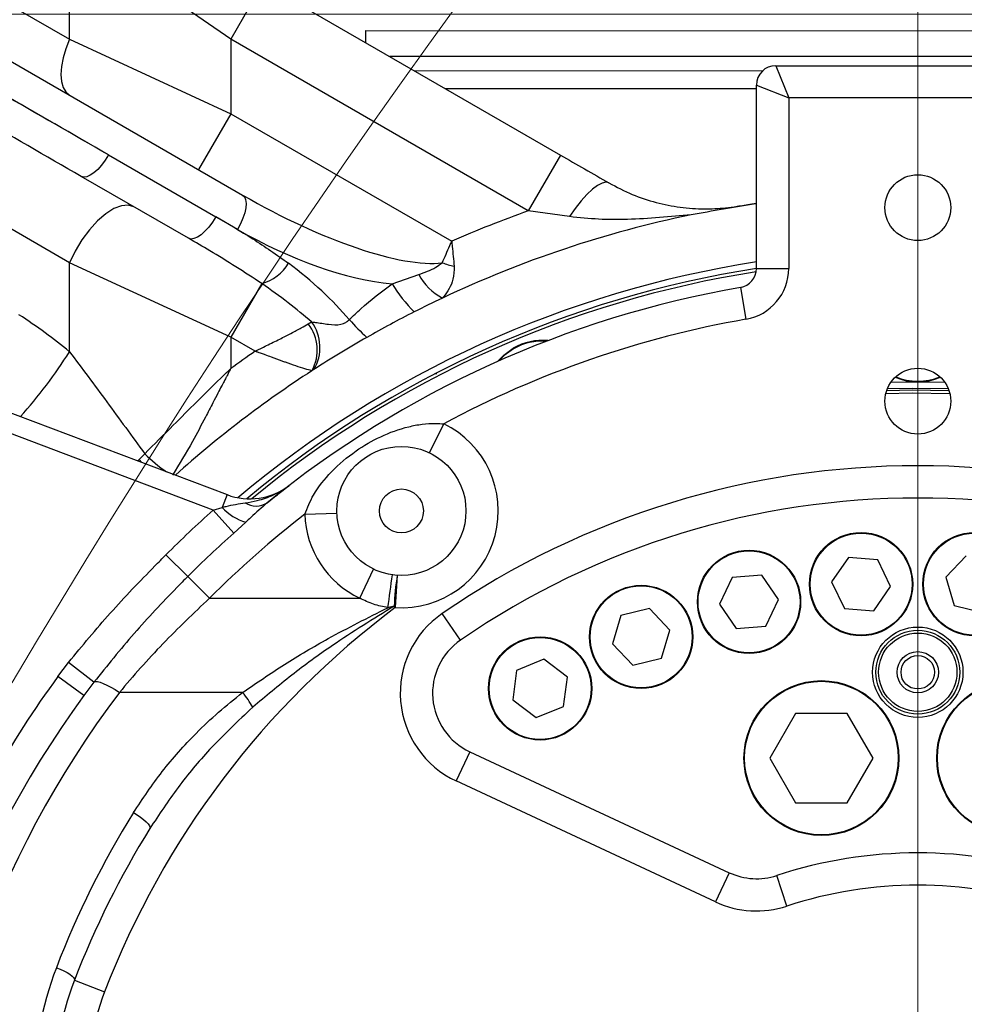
# Model space of a CAD drawing. Header units: millimetres. Extents: x -7 to 844, y 0 to 594.
# Tile 40 of 137: x 270 to 281, y 299 to 311. Entities that reach past the tile are written whole.
import ezdxf

# ---------------------------------------------------------------- set-up
doc = ezdxf.new("R2010")
doc.units = ezdxf.units.MM
doc.styles.add('SLDTEXTSTYLE2', font='HYSWLONGFANGSONG.TTF', dxfattribs={"bigfont": 'bigfont'})
doc.styles.add('SLDTEXTSTYLE3', font='HYSWLONGFANGSONG.TTF')
doc.dimstyles.new('SLDDIMSTYLE1', dxfattribs={"dimtxt": 9.875366, "dimasz": 4.884615, "dimexe": 0, "dimexo": 0.0625, "dimgap": 2.468842, "dimtad": 2, "dimlfac": 13, "dimrnd": 1e-09, "dimzin": 12, "dimdsep": 46, "dimtxsty": 'SLDTEXTSTYLE3', "dimsah": 1, "dimcen": 0.09, "dimadec": 0, "dimazin": 3, "dimtfac": 1, "dimtdec": 3, "dimtofl": 0, "dimtmove": 0, "dimatfit": 3, "dimfxl": 1, "dimfrac": 2, "dimtolj": 1, "dimtzin": 12, "dimarcsym": 0})
doc.dimstyles.new('SLDDIMSTYLE13', dxfattribs={"dimtxt": 9.875366, "dimasz": 4.884615, "dimexe": 0, "dimexo": 0.0625, "dimgap": 2.468842, "dimtad": 0, "dimtih": 1, "dimtoh": 1, "dimlfac": 5, "dimrnd": 1e-09, "dimzin": 12, "dimdsep": 46, "dimtxsty": 'SLDTEXTSTYLE3', "dimblk1": 'NONE', "dimblk2": 'NONE', "dimsah": 1, "dimcen": 0, "dimadec": 0, "dimazin": 3, "dimtfac": 1, "dimtdec": 3, "dimtofl": 0, "dimtmove": 0, "dimatfit": 3, "dimldrblk": 'NONE', "dimfxl": 1, "dimfrac": 2, "dimtolj": 1, "dimtzin": 12, "dimarcsym": 0})
doc.dimstyles.new('SLDDIMSTYLE14', dxfattribs={"dimtxt": 9.875366, "dimasz": 4.884615, "dimexe": 0, "dimexo": 0.0625, "dimgap": 2.468842, "dimtad": 0, "dimtih": 1, "dimtoh": 1, "dimlfac": 5, "dimrnd": 1e-09, "dimzin": 12, "dimdsep": 46, "dimtxsty": 'SLDTEXTSTYLE3', "dimblk1": 'NONE', "dimblk2": 'NONE', "dimsah": 1, "dimcen": 0, "dimadec": 0, "dimazin": 3, "dimtfac": 1, "dimtdec": 3, "dimtmove": 0, "dimatfit": 3, "dimldrblk": 'NONE', "dimfxl": 1, "dimfrac": 2, "dimtolj": 1, "dimtzin": 12, "dimarcsym": 0})
doc.dimstyles.new('SLDDIMSTYLE15', dxfattribs={"dimtxt": 9.875366, "dimasz": 4.884615, "dimexe": 0, "dimexo": 0.0625, "dimgap": 2.468842, "dimtad": 0, "dimtih": 1, "dimtoh": 1, "dimlfac": 5, "dimrnd": 1e-09, "dimzin": 12, "dimdsep": 46, "dimtxsty": 'SLDTEXTSTYLE3', "dimblk1": 'NONE', "dimblk2": 'NONE', "dimsah": 1, "dimcen": 0, "dimadec": 0, "dimazin": 3, "dimtfac": 1, "dimtdec": 3, "dimtmove": 0, "dimatfit": 3, "dimldrblk": 'NONE', "dimfxl": 1, "dimfrac": 2, "dimtolj": 1, "dimtzin": 12, "dimarcsym": 0})
doc.dimstyles.new('SLDDIMSTYLE2', dxfattribs={"dimtxt": 8.4646, "dimasz": 4.884615, "dimexe": 0, "dimexo": 0.0625, "dimgap": 2.11615, "dimtad": 2, "dimlfac": 13, "dimrnd": 1e-09, "dimzin": 12, "dimdsep": 46, "dimtxsty": 'SLDTEXTSTYLE3', "dimsah": 1, "dimcen": 0.09, "dimadec": 0, "dimazin": 3, "dimtfac": 1, "dimtdec": 3, "dimtofl": 0, "dimtmove": 0, "dimatfit": 3, "dimfxl": 1, "dimfrac": 2, "dimtolj": 1, "dimtzin": 12, "dimarcsym": 0})
doc.dimstyles.new('SLDDIMSTYLE8', dxfattribs={"dimtxt": 9.875366, "dimasz": 4.884615, "dimexe": 0, "dimexo": 0.0625, "dimgap": 2.468842, "dimtad": 0, "dimtih": 1, "dimtoh": 1, "dimlfac": 3, "dimrnd": 1e-09, "dimzin": 12, "dimdsep": 46, "dimtxsty": 'SLDTEXTSTYLE3', "dimblk1": 'NONE', "dimblk2": 'NONE', "dimsah": 1, "dimcen": 0, "dimadec": 0, "dimazin": 3, "dimtol": 1, "dimtp": 0.015, "dimtfac": 1, "dimtdec": 3, "dimtmove": 0, "dimatfit": 3, "dimldrblk": 'NONE', "dimfxl": 1, "dimfrac": 2, "dimtolj": 1, "dimtzin": 12, "dimarcsym": 0})

# ---------------------------------------------------------------- blocks, each defined once
blk = doc.blocks.new('_D_1')
at = {"color": 7, "linetype": 'Continuous', "lineweight": 18}
for p, q in [((280.678, 393.721), (61.134, 393.721)), ((62.134, 126.875), (62.134, 393.721)), ((197.046, 126.875), (61.134, 126.875))]:
    blk.add_line(p, q, dxfattribs=at)
for points in [[(62.134, 393.721), (61.382, 388.836), (62.885, 388.836)], [(62.134, 126.875), (62.885, 131.759), (61.382, 131.759)]]:
    blk.add_solid(points, dxfattribs=at)
at = {"color": 7, "linetype": 'Continuous', "lineweight": 18, "insert": (50.196, 251.655), "char_height": 9.2604, "attachment_point": 1, "rotation": 90, "style": 'SLDTEXTSTYLE3'}
blk.add_mtext('3469', dxfattribs=at)
blk = doc.blocks.new('_D_6')
at = {"color": 7, "linetype": 'Continuous', "lineweight": 18}
for p, q in [((280.678, 393.721), (82.321, 393.721)), ((83.321, 393.721), (83.321, 158.336)), ((275.155, 158.336), (82.321, 158.336))]:
    blk.add_line(p, q, dxfattribs=at)
for points in [[(83.321, 393.721), (82.569, 388.836), (84.072, 388.836)], [(83.321, 158.336), (84.072, 163.221), (82.569, 163.221)]]:
    blk.add_solid(points, dxfattribs=at)
at = {"color": 7, "linetype": 'Continuous', "lineweight": 18, "insert": (71.383, 267.385), "char_height": 9.2604, "attachment_point": 1, "rotation": 90, "style": 'SLDTEXTSTYLE3'}
blk.add_mtext('3060', dxfattribs=at)
blk = doc.blocks.new('_D_10')
at = {"color": 7, "linetype": 'Continuous', "lineweight": 18}
for p, q in [((183.755, 319.798), (183.755, 341.625)), ((280.678, 300.759), (280.678, 341.625)), ((183.755, 340.625), (280.678, 340.625))]:
    blk.add_line(p, q, dxfattribs=at)
for points in [[(183.755, 340.625), (188.639, 339.873), (188.639, 341.376)], [(280.678, 340.625), (275.793, 341.376), (275.793, 339.873)]]:
    blk.add_solid(points, dxfattribs=at)
at = {"color": 7, "linetype": 'Continuous', "lineweight": 18, "insert": (224.808, 350.857), "char_height": 7.9375, "attachment_point": 1, "style": 'SLDTEXTSTYLE3'}
blk.add_mtext('1260', dxfattribs=at)
blk = doc.blocks.new('_D_11')
at = {"color": 7, "linetype": 'Continuous', "lineweight": 18}
for p, q in [((280.678, 300.759), (280.678, 341.625)), ((304.139, 165.644), (304.139, 341.625)), ((304.139, 340.625), (280.678, 340.625))]:
    blk.add_line(p, q, dxfattribs=at)
for points in [[(280.678, 340.625), (285.562, 339.873), (285.562, 341.376)], [(304.139, 340.625), (299.255, 341.376), (299.255, 339.873)]]:
    blk.add_solid(points, dxfattribs=at)
at = {"color": 7, "linetype": 'Continuous', "lineweight": 18, "insert": (286.852, 350.857), "char_height": 7.9375, "attachment_point": 1, "style": 'SLDTEXTSTYLE3'}
blk.add_mtext('305', dxfattribs=at)
blk = doc.blocks.new('_D_15')
at = {"color": 7, "linetype": 'Continuous', "lineweight": 18}
for p, q in [((258.193, 310.952), (409.462, 310.952)), ((408.462, 310.952), (408.462, 295.567)), ((285.87, 295.567), (409.462, 295.567))]:
    blk.add_line(p, q, dxfattribs=at)
for points in [[(408.462, 310.952), (407.71, 306.067), (409.213, 306.067)], [(408.462, 295.567), (409.213, 300.452), (407.71, 300.452)]]:
    blk.add_solid(points, dxfattribs=at)
at = {"color": 7, "linetype": 'Continuous', "lineweight": 18, "insert": (398.23, 297.703), "char_height": 7.9375, "attachment_point": 1, "rotation": 90, "style": 'SLDTEXTSTYLE3'}
blk.add_mtext('200', dxfattribs=at)
blk = doc.blocks.new('SW_CENTERMARKSYMBOL_1')
at = {"color": 0, "linetype": 'Continuous', "lineweight": 18}
for p, q in [((0, 0.385), (0, 5.192)), ((0, 0), (0, 0.192)), ((-0.385, 0), (-5.192, 0)), ((0, 0), (-0.192, 0)), ((0, 0), (0, -0.192)), ((0, 0), (0.192, 0)), ((0.385, 0), (5.192, 0)), ((0, -0.385), (0, -5.192))]:
    blk.add_line(p, q, dxfattribs=at)
blk = doc.blocks.new('_D_28')
at = {"color": 7, "linetype": 'Continuous', "lineweight": 18}
blk.add_line((754.604, 285.289), (748.254, 285.289), dxfattribs=at)
at = {"color": 7, "linetype": 'Continuous', "lineweight": 18, "char_height": 9.2604, "attachment_point": 1}
for s, insert, style in [('10H7深15', (669.173, 320.457), 'SLDTEXTSTYLE2'), ('%%c', (657.557, 320.457), 'SLDTEXTSTYLE3'), ('Depth 15', (665.328, 308.23), 'SLDTEXTSTYLE3')]:
    blk.add_mtext(s, dxfattribs=dict(at, insert=insert, style=style))
blk = doc.blocks.new('_None')
blk = doc.blocks.new('_D_45')
at = {"color": 7, "linetype": 'Continuous', "lineweight": 18}
blk.add_line((521.285, 333.673), (471.743, 333.673), dxfattribs=at)
at = {"color": 7, "linetype": 'Continuous', "lineweight": 18, "char_height": 9.2604, "attachment_point": 1}
for s, insert, style in [('H8通', (502.411, 345.611), 'SLDTEXTSTYLE2'), ('%%c', (482.152, 345.611), 'SLDTEXTSTYLE3'), ('2-', (471.743, 345.611), 'SLDTEXTSTYLE3'), ('30', (493.768, 345.611), 'SLDTEXTSTYLE3')]:
    blk.add_mtext(s, dxfattribs=dict(at, insert=insert, style=style))
blk = doc.blocks.new('_D_46')
at = {"color": 7, "linetype": 'Continuous', "lineweight": 18}
blk.add_line((688.896, 334.435), (722.792, 334.435), dxfattribs=at)
at = {"color": 7, "linetype": 'Continuous', "lineweight": 18, "attachment_point": 1}
for s, insert, char_height, style in [('通', (714.149, 346.373), 9.26, 'SLDTEXTSTYLE2'), ('8-', (690.483, 346.373), 9.2604, 'SLDTEXTSTYLE3'), ('M20', (700.893, 346.373), 9.2604, 'SLDTEXTSTYLE3')]:
    blk.add_mtext(s, dxfattribs=dict(at, insert=insert, char_height=char_height, style=style))
blk = doc.blocks.new('_D_55')
at = {"color": 7, "linetype": 'Continuous', "lineweight": 18}
blk.add_line((512.91, 531.632), (472.011, 531.632), dxfattribs=at)
at = {"color": 7, "linetype": 'Continuous', "lineweight": 18, "attachment_point": 1}
for s, insert, char_height, style in [('通', (502.68, 543.569), 9.26, 'SLDTEXTSTYLE2'), ('%%c', (482.421, 543.569), 9.2604, 'SLDTEXTSTYLE3'), ('8-', (472.011, 543.569), 9.2604, 'SLDTEXTSTYLE3'), ('22', (494.037, 543.569), 9.2604, 'SLDTEXTSTYLE3')]:
    blk.add_mtext(s, dxfattribs=dict(at, insert=insert, char_height=char_height, style=style))

msp = doc.modelspace()

# ---------------------------------------------------------------- linework, layer by layer
at = {"color": 7, "linetype": 'Continuous', "lineweight": 25}
for p, q in [((267.446888, 312.45269), (270.566514, 310.651573)), ((270.566514, 310.651573), (270.566514, 312.100368)), ((267.369965, 311.830928), (272.630192, 308.793934)), ((272.489591, 310.651573), (271.011448, 311.67566)), ((271.032438, 309.272282), (267.345868, 311.400724)), ((272.874206, 311.317746), (272.489591, 310.651573)), ((272.874206, 311.317746), (276.419573, 309.270828)), ((274.100734, 310.75383), (288.216119, 310.752848)), ((274.100734, 310.60961), (274.100734, 310.75383)), ((270.566514, 310.651573), (272.489591, 309.763342)), ((272.489591, 310.651573), (272.489591, 309.763342)), ((276.034958, 308.604654), (272.489591, 310.651573)), ((288.216119, 310.445155), (274.38391, 310.446118)), ((274.677062, 310.276867), (278.833312, 310.276578)), ((278.985349, 310.336138), (279.139196, 309.951523)), ((278.985349, 310.336138), (282.369965, 310.336138)), ((278.75458, 310.061199), (275.050164, 310.061456)), ((278.75458, 310.105369), (279.139196, 309.951523)), ((278.75458, 307.918991), (278.75458, 310.105369)), ((279.139196, 309.951523), (279.139196, 307.918991)), ((282.216119, 309.951523), (279.139196, 309.951523)), ((270.566514, 307.986879), (267.446888, 309.787996)), ((272.489591, 309.763342), (272.104975, 309.097168)), ((272.489591, 309.763342), (275.122944, 308.242974)), ((271.032438, 309.272282), (272.310569, 308.534353)), ((276.419573, 309.270828), (276.034958, 308.604654)), ((271.985045, 308.278179), (270.706914, 309.016108)), ((276.525778, 308.536495), (276.034958, 308.604654)), ((272.571101, 308.383935), (272.310569, 308.534353)), ((270.566514, 306.926401), (270.566514, 307.986879)), ((272.489591, 307.098648), (270.566514, 307.986879)), ((278.75458, 307.918991), (279.139196, 307.918991)), ((274.411299, 307.736385), (274.729802, 307.84682)), ((272.85943, 307.739229), (272.489591, 307.098648)), ((278.563452, 307.691652), (278.629521, 307.312753)), ((273.41325, 307.258748), (273.453114, 307.28086)), ((272.779227, 306.931427), (272.489591, 307.098648)), ((272.489591, 307.098648), (272.489591, 306.724554)), ((268.20443, 306.827051), (272.445023, 305.222347)), ((272.281117, 305.037632), (268.122756, 306.611218)), ((274.944637, 306.661523), (274.919318, 306.661523)), ((274.85982, 305.720409), (275.027825, 306.066391)), ((271.39642, 305.64129), (271.464149, 305.710309)), ((272.445023, 305.222347), (272.387398, 305.070066)), ((272.281117, 305.037632), (272.387398, 305.070066)), ((272.524517, 304.763093), (272.281117, 305.037632)), ((273.370655, 304.988556), (273.75504, 305.001853)), ((272.669101, 304.894567), (272.524517, 304.763093)), ((271.976745, 304.246633), (271.716991, 304.505754)), ((281.253527, 304.493125), (281.011381, 304.237753)), ((279.850069, 304.473314), (279.650853, 304.183206)), ((280.200918, 304.445841), (279.850069, 304.473314)), ((280.352551, 304.128261), (280.200918, 304.445841)), ((271.976745, 304.246633), (272.236498, 303.987512)), ((274.025996, 303.987512), (274.191935, 304.33449)), ((274.474628, 304.260789), (274.450037, 303.87696)), ((278.817817, 304.261948), (278.466989, 304.234198)), ((279.017263, 303.971998), (278.817817, 304.261948)), ((278.466989, 304.234198), (278.315608, 303.916498)), ((279.650853, 304.183206), (279.802485, 303.865626)), ((280.153334, 303.838153), (280.352551, 304.128261)), ((281.011381, 304.237753), (281.111466, 303.900362)), ((272.236498, 303.987512), (274.025996, 303.987512)), ((274.450037, 303.87696), (274.437759, 303.893344)), ((278.315608, 303.916498), (278.515054, 303.626547)), ((278.865882, 303.654298), (279.017263, 303.971998)), ((281.111466, 303.900362), (281.453697, 303.818342)), ((275.227884, 303.48875), (275.009893, 303.805624)), ((277.138343, 303.781665), (277.038525, 303.444194)), ((277.48051, 303.863955), (277.138343, 303.781665)), ((277.722859, 303.608775), (277.48051, 303.863955)), ((279.802485, 303.865626), (280.153334, 303.838153)), ((278.515054, 303.626547), (278.865882, 303.654298)), ((277.623041, 303.271305), (277.722859, 303.608775)), ((277.038525, 303.444194), (277.280874, 303.189014)), ((270.428903, 303.054077), (270.556226, 303.222898)), ((270.859203, 302.987097), (270.556226, 303.222898)), ((276.221928, 303.261661), (275.896847, 303.126857)), ((276.501212, 303.047534), (276.221928, 303.261661)), ((277.280874, 303.189014), (277.623041, 303.271305)), ((275.896847, 303.126857), (275.85105, 302.777926)), ((270.739471, 302.827193), (270.428903, 303.054077)), ((270.859203, 302.987097), (270.739471, 302.827193)), ((276.455415, 302.698603), (276.501212, 303.047534)), ((272.630711, 302.863679), (271.162179, 302.863679)), ((275.85105, 302.777926), (276.130334, 302.5638)), ((276.130334, 302.5638), (276.455415, 302.698603)), ((279.221215, 302.614728), (278.913523, 302.081789)), ((279.8366, 302.614728), (279.221215, 302.614728)), ((280.144292, 302.081789), (279.8366, 302.614728)), ((275.338775, 302.157843), (275.176229, 301.809263)), ((275.338775, 302.157843), (278.431028, 300.715901)), ((278.913523, 302.081789), (279.221215, 301.54885)), ((279.8366, 301.54885), (280.144292, 302.081789)), ((278.268483, 300.367321), (275.176229, 301.809263)), ((279.221215, 301.54885), (279.8366, 301.54885)), ((278.431028, 300.715901), (278.268483, 300.367321)), ((279.116408, 300.316907), (278.996312, 300.682292)), ((270.626375, 299.433179), (270.985349, 299.295098))]:
    msp.add_line(p, q, dxfattribs=at)
at = {"color": 8, "linetype": 'Continuous', "lineweight": 25}
for p in [(271.379997, 305.625369), (271.431496, 305.605881)]:
    msp.add_line(p, (271.39642, 305.64129), dxfattribs=at)
at = {"color": 7, "linetype": 'Continuous', "lineweight": 25, "flags": 128}
for points in [[(270.566514, 310.651573), (270.522857, 310.538724), (270.490801, 310.428931), (270.471214, 310.325169), (270.464625, 310.230248), (270.471214, 310.146739), (270.490801, 310.076903), (270.522857, 310.022634), (270.566514, 309.985399)], [(271.032438, 309.272282), (270.992361, 309.208778), (270.948704, 309.15067), (270.903146, 309.100191), (270.857438, 309.059282), (270.813335, 309.029513), (270.772532, 309.01203), (270.736598, 309.007503), (270.706914, 309.016108)], [(276.99491, 308.938657), (276.959416, 308.946975), (276.914352, 308.936803), (276.860952, 308.90842), (276.800681, 308.862605), (276.735192, 308.800612), (276.666278, 308.724142), (276.59583, 308.635291), (276.525778, 308.536495)], [(272.630192, 308.793934), (272.652486, 308.772529), (272.666533, 308.739146), (272.671793, 308.695069), (272.668065, 308.64199), (272.65549, 308.58195), (272.634553, 308.517256), (272.606058, 308.450395), (272.571101, 308.383935)], [(271.335745, 308.653053), (271.267928, 308.674038), (271.187151, 308.666911), (271.096718, 308.631965), (271.00033, 308.570628), (270.901928, 308.48541), (270.80554, 308.379797), (270.715107, 308.25811), (270.63433, 308.125326), (270.566514, 307.986879)], [(272.310569, 308.534353), (272.270492, 308.470849), (272.226835, 308.412741), (272.181277, 308.362262), (272.135568, 308.321353), (272.091465, 308.291584), (272.050663, 308.274101), (272.014729, 308.269574), (271.985045, 308.278179)], [(275.668748, 306.809243), (275.743564, 306.886898), (275.857186, 306.968825)], [(281.041059, 306.483937), (280.609571, 306.489772), (280.314256, 306.483937)], [(281.059634, 306.425575), (280.60993, 306.432081), (280.29568, 306.425575)], [(280.306926, 306.464449), (280.60969, 306.470541), (281.048388, 306.464449)], [(270.859203, 302.987097), (270.875615, 302.993494), (270.899954, 302.993191), (270.931545, 302.986198), (270.969516, 302.972707), (271.012817, 302.953092), (271.060248, 302.927895), (271.110499, 302.897814), (271.162179, 302.863679)], [(271.329471, 301.431872), (271.371948, 301.406216), (271.412457, 301.378624), (271.449121, 301.350375), (271.48024, 301.322777), (271.504374, 301.297111), (271.520403, 301.274564), (271.527585, 301.256182), (271.525587, 301.242816)], [(270.41099, 299.583458), (270.45603, 299.566138), (270.4991, 299.546628), (270.538317, 299.525779), (270.571968, 299.504504), (270.598579, 299.483733), (270.616989, 299.464374), (270.626391, 299.447274), (270.626375, 299.433179)]]:
    msp.add_lwpolyline(points, dxfattribs=at)
at = {"color": 8, "linetype": 'Continuous', "lineweight": 25, "flags": 128}
for points in [[(275.861031, 306.962163), (275.748671, 306.881145), (275.684838, 306.816398)], [(280.357055, 306.562234), (280.609091, 306.566693), (280.998259, 306.562234)]]:
    msp.add_lwpolyline(points, dxfattribs=at)
at = {"color": 7, "linetype": 'Continuous', "lineweight": 25}
for centre, radius in [((280.677657, 308.64383), 0.392308), ((280.677657, 306.336138), 0.392308), ((274.523811, 305.028446), 0.769231), ((274.523811, 305.028446), 0.261538), ((280.001702, 304.155733), 0.615385), ((280.001702, 304.155733), 0.607692), ((281.353612, 304.155733), 0.615385), ((281.353612, 304.155733), 0.607692), ((278.666436, 303.944248), 0.615385), ((278.666436, 303.944248), 0.607692), ((277.380692, 303.526485), 0.615385), ((277.380692, 303.526485), 0.607692), ((280.677657, 303.105369), 0.538462), ((280.677657, 303.105369), 0.5), ((280.677657, 303.105369), 0.467022), ((276.176131, 302.91273), 0.615385), ((276.176131, 302.91273), 0.607692), ((280.677657, 303.105369), 0.246154), ((280.677657, 303.105369), 0.199846), ((279.528908, 302.081789), 0.923077), ((279.528908, 302.081789), 0.915385), ((281.826407, 302.081789), 0.923077), ((281.826407, 302.081789), 0.915385)]:
    msp.add_circle(centre, radius, dxfattribs=at)
at = {"color": 7, "linetype": 'Continuous', "lineweight": 18}
for centre, radius, start, end in [((280.677657, 210.182292), 183.538462, 30, 171.45435339), ((354.464036, 253.210041), 98.135872, 20.78106045, 194.20803626)]:
    msp.add_arc(centre, radius, start, end, dxfattribs=at)
at = {"color": 7, "linetype": 'Continuous', "lineweight": 25}
for centre, radius, start, end in [((278.985349, 310.105369), 0.230769, 90, 180), ((280.677657, 295.566907), 13.839708, 109.6006494, 113.6632606), ((280.677657, 295.566907), 13.269231, 101.7403717, 115.2790128), ((280.677657, 295.566907), 12.576923, 98.7953248, 130.1099973), ((280.677657, 295.566907), 12.5, 98.8498912, 129.7784046), ((272.718901, 308.252542), 0.532202, 285.3106769, 329.5222308), ((275.374604, 308.967752), 1.04689, 249.609609, 257.7229143), ((278.523811, 307.918991), 0.230769, 279.8912782, 0), ((278.523811, 307.918991), 0.615385, 279.8912782, 0), ((280.677657, 295.566907), 12.461538, 98.8939874, 129.5697654), ((275.333312, 308.169184), 0.68421, 208.1088495, 241.92856), ((280.677657, 295.566907), 12.307692, 99.8912782, 129.0520072), ((275.955484, 308.681616), 1.810517, 211.4717618, 225.0141352), ((280.677657, 295.566907), 13.269231, 115.2790128, 116.8933428), ((276.296662, 309.47777), 3.2317, 222.1663941, 227.4417751), ((280.677657, 295.566907), 13.269231, 116.8933428, 119.6620524), ((280.677657, 295.566907), 11.923077, 99.8912782, 118.2849475), ((273.012397, 306.945979), 0.508437, 331.0142489, 37.9634738), ((273.038892, 306.977268), 0.513565, 329.2206539, 36.238514), ((280.677657, 295.566907), 13.269231, 119.6620524, 122.84875), ((276.203205, 306.369191), 0.692308, 84.4668035, 119.9870421), ((280.677657, 295.566907), 13.839708, 124.7996043, 126.2731755), ((280.677657, 295.566907), 13.269231, 122.84875, 122.9668959), ((280.677657, 295.566907), 13.269231, 122.9668959, 131.8225832), ((280.677657, 307.259215), 0.692308, 247.1095129, 292.8904871), ((274.523811, 305.028446), 1.153846, 266.3341525, 64.0993328), ((280.677657, 295.566907), 10, 55.47426, 124.52574), ((272.717271, 305.941789), 0.769231, 249.2726018, 307.4981193), ((280.677657, 295.566907), 9.615385, 55.47426, 124.52574), ((272.832008, 305.469896), 0.597948, 221.9644604, 254.1902239), ((272.791263, 305.328977), 0.243303, 237.44075, 302.9218159), ((280.677657, 295.566907), 12.656876, 131.5595037, 135.0698412), ((280.677657, 295.566907), 11.923077, 127.795528, 135.0698412), ((274.523811, 305.028446), 1.153846, 181.9811428, 244.4410689), ((280.677657, 295.566907), 12.289977, 131.5595037, 135.0698412), ((250.412978, 307.383436), 24.203983, 351.6650505, 352.6019397), ((277.076052, 303.814193), 2.63948, 170.258776, 178.281595), ((280.677657, 295.566907), 10.384615, 126.8481824, 158.9605302), ((275.663866, 302.855002), 1.153846, 124.52574, 245), ((275.663866, 302.855002), 0.769231, 124.52574, 245), ((280.677657, 295.566907), 12.692308, 143.8502138, 156.9017126), ((280.677657, 295.67929), 11.923077, 142.9464155, 178.3480009), ((271.819423, 302.177429), 1.062604, 28.7039343, 40.2271438), ((280.677657, 295.566907), 12.307692, 143.8502138, 178.3480009), ((280.677657, 295.634337), 11, 148.1937391, 158.9605302), ((280.677657, 295.566907), 10.769231, 148.1937391, 158.9605302), ((280.677657, 295.566907), 5.384615, 71.8051277, 108.1948723), ((278.756119, 301.413061), 0.769231, 245, 288.1948723), ((280.677657, 295.566907), 5, 71.8051277, 108.1948723), ((278.756119, 301.413061), 1.153846, 245, 288.1948723), ((274.216119, 298.119798), 4.076923, 158.9605302, 180), ((274.216119, 298.052368), 3.846154, 158.9605302, 180), ((274.216119, 298.052368), 3.461538, 158.9605302, 180)]:
    msp.add_arc(centre, radius, start, end, dxfattribs=at)
at = {"color": 8, "linetype": 'Continuous', "lineweight": 25}
for centre, radius, start, end in [((276.203205, 306.369191), 0.684615, 85.785128, 119.9870421), ((265.876444, 309.867238), 5.535817, 317.8771274, 327.9108628), ((280.677657, 307.259215), 0.684615, 247.4016038, 292.5983962), ((272.692221, 306.930965), 1.73152, 224.8264713, 236.0356774)]:
    msp.add_arc(centre, radius, start, end, dxfattribs=at)
at = {"color": 7, "linetype": 'Continuous', "lineweight": 25}
for centre, major_axis, ratio, start_param, end_param in [((270.455515, 308.273022), (17.556106, -10.136022), 0.056918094, 1.570796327, 1.716897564), ((270.322299, 308.349935), (17.407145, -10.05002), 0.038270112, 1.570796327, 1.716897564), ((273.014808, 309.460107), (2.289971, -1.322115), 0.290909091, 4.71238898, 5.912448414), ((273.148024, 309.383195), (2.289971, -1.322115), 0.436363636, 4.71238898, 5.523624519), ((271.994178, 307.384675), (2.289971, -1.322115), 0.436363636, 0.877535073, 1.292712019), ((271.860961, 307.461587), (2.289971, -1.322115), 0.290909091, 0.981678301, 1.292712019), ((264.000438, 304.293787), (7.994081, 0), 0.577350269, 0.606992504, 0.728530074)]:
    msp.add_ellipse(centre, major_axis=major_axis, ratio=ratio, start_param=start_param, end_param=end_param, dxfattribs=at)
for points, knots in [([(276.419573, 309.270828), (276.515918, 309.215203), (276.710491, 309.102866), (276.899494, 308.993745), (276.99491, 308.938657)], [0, 0, 0, 0, 0.495158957, 1, 1, 1, 1]), ([(276.99491, 308.938657), (277.088501, 308.889675), (277.278763, 308.7901), (277.562274, 308.699464), (277.847324, 308.643102), (278.076361, 308.627192), (278.257686, 308.631101), (278.383629, 308.639748), (278.476966, 308.653338), (278.523408, 308.6601)], [0, 0, 0, 0, 0.1863027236, 0.3787363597, 0.5745890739, 0.7725451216, 0.8478726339, 0.9243043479, 1, 1, 1, 1]), ([(278.75458, 308.690106), (278.750743, 308.68952), (278.618996, 308.669415), (278.360102, 308.624974), (278.105147, 308.580685), (277.977671, 308.558541)], [0, 0, 0, 0, 0.0147782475, 0.5073949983, 1, 1, 1, 1]), ([(278.523408, 308.6601), (278.524094, 308.660213), (278.578257, 308.66912), (278.655172, 308.681638), (278.736124, 308.693147), (278.75458, 308.695771)], [0, 0, 0, 0, 0.009811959, 0.774243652, 1, 1, 1, 1]), ([(272.310569, 308.534353), (272.459013, 308.449041), (272.756225, 308.278231), (273.037017, 308.08122), (273.177566, 307.982607)], [0, 0, 0, 0, 0.499454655, 1, 1, 1, 1]), ([(277.977671, 308.558541), (277.725053, 308.534796), (277.358292, 308.500321), (276.873878, 308.50046), (276.642057, 308.524458), (276.525778, 308.536495)], [0, 0, 0, 0, 0.524502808, 0.761494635, 1, 1, 1, 1]), ([(272.85943, 307.739229), (272.653326, 307.872711), (272.363507, 308.06041), (272.069864, 308.229374), (271.985045, 308.278179)], [0, 0, 0, 0, 0.711150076, 1, 1, 1, 1]), ([(275.009852, 307.98646), (275.039908, 308.054006), (275.077122, 308.137641), (275.115224, 308.225261), (275.122726, 308.242473), (275.122944, 308.242974)], [0, 0, 0, 0, 0.803002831, 0.994266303, 1, 1, 1, 1]), ([(275.122944, 308.242974), (275.122993, 308.242487), (275.124988, 308.222326), (275.135327, 308.119502), (275.14455, 308.022826), (275.151994, 307.944804)], [0, 0, 0, 0, 0.004754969, 0.196791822, 1, 1, 1, 1]), ([(274.729802, 307.84682), (274.799469, 307.871032), (274.899154, 307.905677), (274.984233, 307.967764), (275.009852, 307.98646)], [0, 0, 0, 0, 0.698876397, 1, 1, 1, 1]), ([(275.151994, 307.944804), (275.150204, 307.891567), (275.14692, 307.793898), (275.094589, 307.675306), (275.047064, 307.605166), (275.01632, 307.570996), (275.011342, 307.565463)], [0, 0, 0, 0, 0.348912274, 0.640128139, 0.941729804, 1, 1, 1, 1]), ([(273.901331, 307.308375), (273.947248, 307.352529), (274.108021, 307.507129), (274.284921, 307.640853), (274.411299, 307.736385)], [0, 0, 0, 0, 0.2855994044, 1, 1, 1, 1]), ([(273.453114, 307.28086), (273.468351, 307.279534), (273.530013, 307.274165), (273.65044, 307.251302), (273.775661, 307.241463), (273.854958, 307.269518), (273.885736, 307.292612), (273.89772, 307.304726), (273.901331, 307.308375)], [0, 0, 0, 0, 0.110118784, 0.445634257, 0.757993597, 0.891719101, 0.967376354, 1, 1, 1, 1]), ([(272.779227, 306.931427), (272.779698, 306.931661), (272.781107, 306.932362), (272.783921, 306.933761), (272.789068, 306.936319), (272.798884, 306.941197), (272.818556, 306.950965), (272.858515, 306.97078), (272.946041, 307.01411), (273.069292, 307.07515), (273.209052, 307.145763), (273.32578, 307.207013), (273.386235, 307.24277), (273.41325, 307.258748)], [0, 0, 0, 0, 0.001997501, 0.00596857, 0.011918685, 0.023801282, 0.047552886, 0.095252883, 0.193171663, 0.419806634, 0.626610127, 0.833142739, 1, 1, 1, 1]), ([(270.566514, 306.926401), (270.714258, 306.72857), (271.010902, 306.331359), (271.312674, 305.917863), (271.464149, 305.710309)], [0, 0, 0, 0, 0.498050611, 1, 1, 1, 1]), ([(273.457147, 306.699594), (273.430775, 306.706156), (273.377142, 306.7195), (273.267873, 306.755553), (273.172429, 306.78908), (273.074258, 306.824349), (272.99367, 306.853661), (272.910706, 306.883864), (272.861803, 306.901616), (272.831491, 306.912587), (272.812403, 306.91948), (272.800312, 306.923839), (272.792634, 306.926604), (272.787754, 306.92836), (272.784651, 306.929476), (272.782548, 306.930233), (272.7813, 306.930681), (272.780225, 306.931068), (272.77967, 306.931267), (272.779227, 306.931427)], [0, 0, 0, 0, 0.173238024, 0.352321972, 0.531615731, 0.58723723, 0.754324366, 0.84724526, 0.90370197, 0.938974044, 0.961243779, 0.975364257, 0.98433369, 0.990035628, 0.993661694, 0.995968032, 0.997920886, 0.998337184, 1, 1, 1, 1]), ([(271.464149, 305.710309), (271.577306, 305.822941), (271.875978, 306.120226), (272.187685, 306.434475), (272.415605, 306.654037), (272.455003, 306.691708), (272.484974, 306.720173), (272.488603, 306.723616), (272.489591, 306.724554)], [0, 0, 0, 0, 0.335099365, 0.884472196, 0.914529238, 0.989655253, 0.997184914, 1, 1, 1, 1]), ([(272.489591, 306.724554), (272.488953, 306.723354), (272.485974, 306.717754), (272.481904, 306.710093), (272.476978, 306.700811), (272.472342, 306.692067), (272.465998, 306.680085), (272.45731, 306.663649), (272.445398, 306.641066), (272.429035, 306.609959), (272.406476, 306.566928), (272.375169, 306.506967), (272.331138, 306.4223), (272.267389, 306.29929), (272.166381, 306.105325), (272.009773, 305.806709), (271.87553, 305.587082), (271.79529, 305.455808)], [0, 0, 0, 0, 0.002722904, 0.012709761, 0.017383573, 0.023781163, 0.032543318, 0.0445544, 0.061041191, 0.083719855, 0.11502544, 0.158498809, 0.219518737, 0.306947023, 0.437990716, 0.664076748, 1, 1, 1, 1]), ([(273.370655, 304.988556), (273.402968, 305.066898), (273.479905, 305.253427), (273.689666, 305.508816), (273.962701, 305.742708), (274.277832, 305.924719), (274.546576, 306.022654), (274.768432, 306.064958), (274.909125, 306.075666), (274.995591, 306.06891), (275.027825, 306.066391)], [0, 0, 0, 0, 0.120070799, 0.285886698, 0.469357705, 0.630270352, 0.799497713, 0.876858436, 0.954093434, 1, 1, 1, 1]), ([(272.660325, 305.123913), (272.708896, 305.132266), (272.825015, 305.152235), (273.005545, 305.214427), (273.127862, 305.287304), (273.185122, 305.33119), (273.185529, 305.331502)], [0, 0, 0, 0, 0.260021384, 0.621624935, 0.997308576, 1, 1, 1, 1]), ([(272.922836, 305.124154), (272.951433, 305.147244), (273.034245, 305.214108), (273.116053, 305.278003), (273.173415, 305.322207), (273.18531, 305.331334), (273.185529, 305.331502)], [0, 0, 0, 0, 0.294832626, 0.853775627, 0.997303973, 1, 1, 1, 1]), ([(272.387398, 305.070066), (272.403406, 305.074432), (272.494334, 305.099235), (272.58534, 305.112765), (272.660325, 305.123913)], [0, 0, 0, 0, 0.176045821, 1, 1, 1, 1]), ([(272.923497, 305.124746), (272.858587, 305.067574), (272.77471, 304.993696), (272.688578, 304.912849), (272.669101, 304.894567)], [0, 0, 0, 0, 0.773874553, 1, 1, 1, 1]), ([(270.556226, 303.222898), (270.719706, 303.420828), (271.047278, 303.817426), (271.447355, 304.233726), (271.672838, 304.461209), (271.716991, 304.505754)], [0, 0, 0, 0, 0.444811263, 0.891285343, 1, 1, 1, 1]), ([(271.976745, 304.246633), (271.933355, 304.202779), (271.7143, 303.981375), (271.328981, 303.570394), (271.01609, 303.181896), (270.859203, 302.987097)], [0, 0, 0, 0, 0.109647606, 0.553565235, 1, 1, 1, 1]), ([(272.236498, 303.987512), (272.048321, 303.80927), (271.764358, 303.540299), (271.412534, 303.15864), (271.245627, 302.961995), (271.162179, 302.863679)], [0, 0, 0, 0, 0.49554392, 0.747788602, 1, 1, 1, 1]), ([(274.437759, 303.893344), (274.189371, 303.740088), (273.770528, 303.481663), (273.210311, 303.073524), (272.904628, 302.816551), (272.751447, 302.687781)], [0, 0, 0, 0, 0.420960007, 0.709838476, 1, 1, 1, 1]), ([(274.361307, 303.874832), (274.303889, 303.886438), (274.187427, 303.909979), (274.080305, 303.961428), (274.025996, 303.987512)], [0, 0, 0, 0, 0.49301905, 1, 1, 1, 1]), ([(274.437759, 303.893344), (274.427198, 303.890628), (274.401803, 303.8841), (274.37624, 303.878249), (274.361307, 303.874832)], [0, 0, 0, 0, 0.41588769, 1, 1, 1, 1]), ([(272.630711, 302.863679), (272.795094, 302.976666), (273.125008, 303.203427), (273.703163, 303.543596), (274.122976, 303.754883), (274.361307, 303.874832)], [0, 0, 0, 0, 0.300353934, 0.60280547, 1, 1, 1, 1]), ([(271.329471, 301.431872), (271.440231, 301.597623), (271.663144, 301.931208), (272.015891, 302.322658), (272.340937, 302.633097), (272.533965, 302.786696), (272.630711, 302.863679)], [0, 0, 0, 0, 0.309206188, 0.622301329, 0.810696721, 1, 1, 1, 1]), ([(272.751447, 302.687781), (272.576129, 302.52329), (272.257251, 302.224105), (271.851307, 301.735435), (271.63446, 301.407475), (271.525587, 301.242816)], [0, 0, 0, 0, 0.378138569, 0.687781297, 1, 1, 1, 1])]:
    msp.add_open_spline(points, degree=3, knots=knots, dxfattribs=at)

# ---------------------------------------------------------------- block references
at = {"color": 7, "linetype": 'Continuous', "lineweight": 18}
msp.add_blockref('SW_CENTERMARKSYMBOL_1', (280.677657, 295.566907), dxfattribs=at)

# ---------------------------------------------------------------- dimensions: what is measured, and where the dimension line sits
for p1, text, dimstyle, picture, middle in [((3.286, 2.923341), '8-<>通', 'SLDDIMSTYLE15', '_D_55', (491.667114, 539.014431)), ((4.915706, 3.435323), '2-<>H8通', 'SLDDIMSTYLE13', '_D_45', (495.719839, 341.056069))]:
    dim = msp.add_diameter_dim_2p(p1=p1, p2=(0, 0), text=text, dimstyle=dimstyle, dxfattribs=at)
    dim.commit()
    dim.dimension.update_dxf_attribs({"geometry": picture, "text_midpoint": middle, "dimtype": 163})
for base, p1, p2, dimstyle, picture, middle in [((62.133651, 393.720753), (197.04622, 126.874599), (280.677657, 393.720753), 'SLDDIMSTYLE1', '_D_1', (62.133651, 260.297676)), ((83.320663, 158.336138), (280.677657, 393.720753), (275.155012, 158.336138), 'SLDDIMSTYLE1', '_D_6', (83.320663, 276.028446)), ((408.461635, 295.566907), (258.192944, 310.951523), (285.869965, 295.566907), 'SLDDIMSTYLE2', '_D_15', (408.461635, 303.259215))]:
    dim = msp.add_linear_dim(base=base, p1=p1, p2=p2, angle=90, dimstyle=dimstyle, dxfattribs=at)
    dim.commit()
    dim.dimension.update_dxf_attribs({"geometry": picture, "text_midpoint": middle, "dimtype": 160})
for p1, picture, middle in [((183.75458, 319.797676), '_D_10', (232.216119, 340.624627)), ((304.139196, 165.64383), '_D_11', (292.408426, 340.624627))]:
    dim = msp.add_linear_dim(base=(280.677657, 340.624627), p1=p1, p2=(280.677657, 300.759215), dimstyle='SLDDIMSTYLE2', dxfattribs=at)
    dim.commit()
    dim.dimension.update_dxf_attribs({"geometry": picture, "text_midpoint": middle, "dimtype": 160})
for p1, text, dimstyle, picture, middle in [((3.431977, 2.05165), '8-M20通', 'SLDDIMSTYLE14', '_D_46', (706.637658, 340.548883)), ((3.197717, 0.941065), '%%c10H7深15\\PDepth 15', 'SLDDIMSTYLE8', '_D_28', (680.650764, 308.580071))]:
    dim = msp.add_diameter_dim_2p(p1=p1, p2=(0, 0), text=text, dimstyle=dimstyle, override={"dimpost": '<>'}, dxfattribs=at)
    dim.commit()
    dim.dimension.update_dxf_attribs({"geometry": picture, "text_midpoint": middle, "dimtype": 163})

doc.saveas('drawing.dxf')
